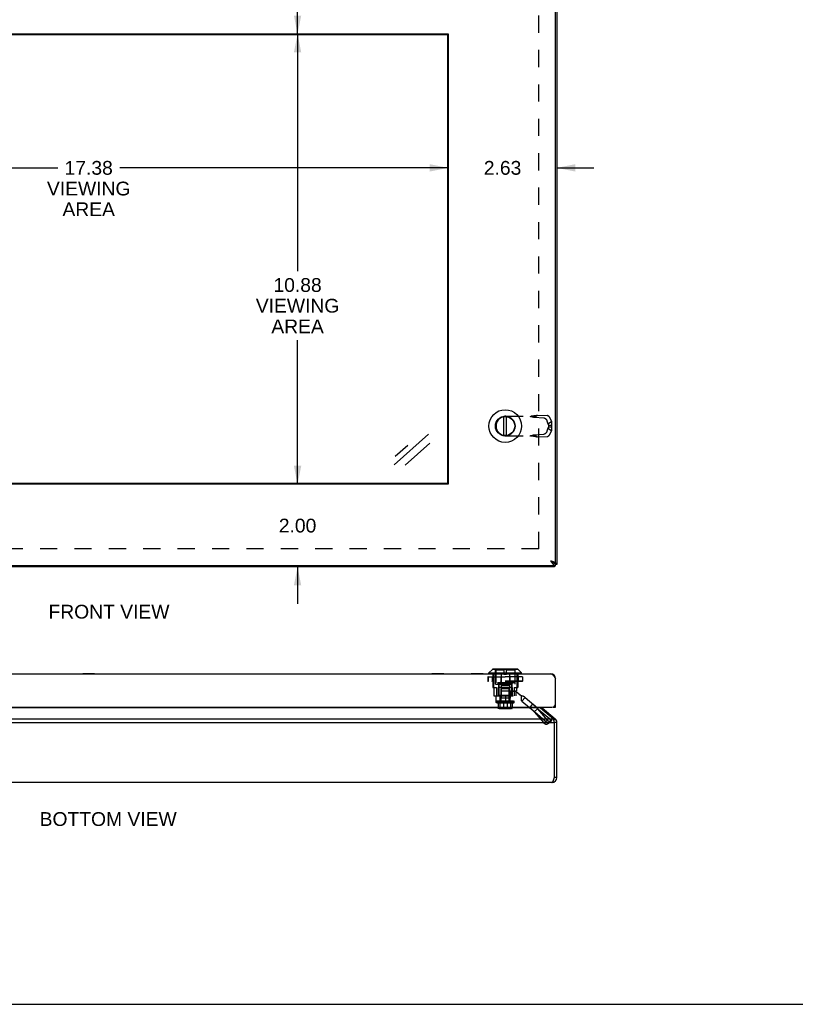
# Model space of a CAD drawing. Header units: inches. Extents: x 0 to 75.6, y 0 to 48.9.
# Tile 4 of 15: x 19 to 37.8, y 0 to 23.8. Entities that reach past the tile are written whole.
import ezdxf

# ---------------------------------------------------------------- set-up
doc = ezdxf.new("R2010")
doc.units = ezdxf.units.IN
doc.header["$LTSCALE"] = 4.155556
doc.header["$MEASUREMENT"] = 0
doc.linetypes.add('HIDDEN', pattern=[0.2, 0.1, -0.1])
doc.layers.get('0').update_dxf_attribs({"linetype": 'CONTINUOUS'})
for name, color, linetype in [('06___PRT_ALL_SURFS', 7, 'CONTINUOUS'), ('DEFAULT_2', 8, 'HIDDEN'), ('DIMENSIONS', 7, 'CONTINUOUS')]:
    doc.layers.add(name, color=color, linetype=linetype)
doc.styles.get("Standard").update_dxf_attribs({"font": 'arial.ttf'})
doc.dimstyles.new('DIMSTYLE_1', dxfattribs={"dimtxt": 0.333333, "dimasz": 0.444444, "dimexe": 0.09, "dimexo": 0.07, "dimgap": 0.0375, "dimtad": 0, "dimtih": 1, "dimtoh": 1, "dimzin": 4, "dimdsep": 46, "dimtxsty": 'Standard', "dimblk": '_FILLED', "dimblk1": '_FILLED', "dimblk2": '_FILLED', "dimcen": 0.09, "dimazin": 1, "dimtfac": 1, "dimtofl": 0, "dimtmove": 0, "dimatfit": 3, "dimldrblk": '_FILLED', "dimfxl": 1, "dimtolj": 1, "dimtzin": 4, "dimarcsym": 0})

# ---------------------------------------------------------------- blocks, each defined once
blk = doc.blocks.new('_FILLED')
at = {"color": 0, "linetype": 'ByBlock'}
blk.add_solid([(0, 0), (-1, 0.2), (-1, -0.2)], dxfattribs=at)
blk = doc.blocks.new('*D18')
at = {"layer": 'DIMENSIONS', "color": 2, "linetype": 'Continuous'}
for p, q in [((25.751, 25.688), (25.751, 24.896)), ((25.751, 23.438), (25.751, 24.23))]:
    blk.add_line(p, q, dxfattribs=at)
at = {"layer": 'DIMENSIONS', "color": 2, "linetype": 'Continuous', "xscale": 0.4444444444, "yscale": 0.4444444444, "zscale": 0.4444444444}
for p, rotation in [((25.751, 25.688), 90), ((25.751, 23.438), 270)]:
    blk.add_blockref('_FILLED', p, dxfattribs=dict(at, rotation=rotation))
at = {"layer": 'DIMENSIONS', "color": 2, "linetype": 'Continuous', "insert": (25.751, 24.73), "char_height": 0.3333, "width": 0.90582, "attachment_point": 2, "line_spacing_factor": 0.9}
blk.add_mtext('2.25', dxfattribs=at)
blk = doc.blocks.new('*D19')
at = {"layer": 'DIMENSIONS', "color": 2, "linetype": 'Continuous'}
for p, q in [((25.751, 23.438), (25.751, 17.708)), ((25.751, 12.563), (25.751, 16.041))]:
    blk.add_line(p, q, dxfattribs=at)
at = {"layer": 'DIMENSIONS', "color": 2, "linetype": 'Continuous', "xscale": 0.4444444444, "yscale": 0.4444444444, "zscale": 0.4444444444}
for p, rotation in [((25.751, 23.438), 90), ((25.751, 12.563), 270)]:
    blk.add_blockref('_FILLED', p, dxfattribs=dict(at, rotation=rotation))
at = {"layer": 'DIMENSIONS', "color": 2, "linetype": 'Continuous', "insert": (25.751, 17.541), "char_height": 0.3333, "width": 2.01363, "attachment_point": 2, "line_spacing_factor": 0.9}
blk.add_mtext('10.88\\PVIEWING\\PAREA', dxfattribs=at)
blk = doc.blocks.new('*D20')
at = {"layer": 'DIMENSIONS', "color": 2, "linetype": 'Continuous'}
for p, q in [((12.016, 20.204), (19.955, 20.204)), ((29.391, 20.204), (21.453, 20.204))]:
    blk.add_line(p, q, dxfattribs=at)
at = {"layer": 'DIMENSIONS', "color": 2, "linetype": 'Continuous', "xscale": 0.4444444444, "yscale": 0.4444444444, "zscale": 0.4444444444, "rotation": 180}
blk.add_blockref('_FILLED', (12.016, 20.204), dxfattribs=at)
at = {"layer": 'DIMENSIONS', "color": 2, "linetype": 'Continuous', "xscale": 0.4444444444, "yscale": 0.4444444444, "zscale": 0.4444444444}
blk.add_blockref('_FILLED', (29.391, 20.204), dxfattribs=at)
at = {"layer": 'DIMENSIONS', "color": 2, "linetype": 'Continuous', "insert": (20.704, 20.371), "char_height": 0.3333, "width": 2.01363, "attachment_point": 2, "line_spacing_factor": 0.9}
blk.add_mtext('17.38\\PVIEWING\\PAREA', dxfattribs=at)
blk = doc.blocks.new('*D23')
at = {"layer": 'DIMENSIONS', "color": 2, "linetype": 'Continuous'}
for p, q in [((25.751, 12.563), (25.751, 13.452)), ((25.751, 10.563), (25.751, 9.674))]:
    blk.add_line(p, q, dxfattribs=at)
at = {"layer": 'DIMENSIONS', "color": 2, "linetype": 'Continuous', "xscale": 0.4444444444, "yscale": 0.4444444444, "zscale": 0.4444444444}
for p, rotation in [((25.751, 12.563), 270), ((25.751, 10.563), 90)]:
    blk.add_blockref('_FILLED', p, dxfattribs=dict(at, rotation=rotation))
at = {"layer": 'DIMENSIONS', "color": 2, "linetype": 'Continuous', "insert": (25.751, 11.73), "char_height": 0.3333, "width": 0.90582, "attachment_point": 2, "line_spacing_factor": 0.9}
blk.add_mtext('2.00', dxfattribs=at)
blk = doc.blocks.new('*D24')
at = {"layer": 'DIMENSIONS', "color": 2, "linetype": 'Continuous'}
for p, q in [((29.391, 20.204), (28.502, 20.204)), ((32.017, 20.204), (32.906, 20.204))]:
    blk.add_line(p, q, dxfattribs=at)
at = {"layer": 'DIMENSIONS', "color": 2, "linetype": 'Continuous', "xscale": 0.4444444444, "yscale": 0.4444444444, "zscale": 0.4444444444}
blk.add_blockref('_FILLED', (29.391, 20.204), dxfattribs=at)
at = {"layer": 'DIMENSIONS', "color": 2, "linetype": 'Continuous', "xscale": 0.4444444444, "yscale": 0.4444444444, "zscale": 0.4444444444, "rotation": 180}
blk.add_blockref('_FILLED', (32.017, 20.204), dxfattribs=at)
at = {"layer": 'DIMENSIONS', "color": 2, "linetype": 'Continuous', "insert": (30.704, 20.371), "char_height": 0.3333, "width": 0.90582, "attachment_point": 2, "line_spacing_factor": 0.9}
blk.add_mtext('2.63', dxfattribs=at)

msp = doc.modelspace()

# ---------------------------------------------------------------- linework, layer by layer
at = {"color": 3, "linetype": 'Continuous'}
for p, q in [((31.9863, 10.6581), (31.9863, 38.4681)), ((32.0169, 38.5031), (32.0169, 10.6231)), ((12.0163, 23.4381), (29.3913, 23.4381)), ((29.3913, 23.4381), (29.3913, 12.5631)), ((29.3913, 12.5631), (12.0163, 12.5631)), ((31.9863, 10.5931), (10.0463, 10.5931)), ((31.9569, 10.5631), (10.0769, 10.5631)), ((31.9604, 10.6581), (31.9625, 10.656)), ((31.9853, 10.6581), (31.9863, 10.6581)), ((10.1663, 7.9849), (31.8663, 7.9849)), ((31.9763, 7.8806), (31.9863, 7.8649)), ((31.9863, 7.1749), (31.9863, 7.8649)), ((10.1363, 7.1749), (31.8963, 7.1749)), ((31.6221, 7.1583), (10.4117, 7.1583)), ((31.6221, 7.1583), (31.9354, 6.8953)), ((31.6606, 7.1583), (31.974, 6.8953)), ((10.0769, 6.8034), (31.9569, 6.8034)), ((10.0983, 6.8953), (31.9354, 6.8953)), ((31.9538, 6.8183), (31.9523, 6.8257)), ((31.9569, 6.8034), (31.9538, 6.8183)), ((31.9569, 5.4794), (31.9569, 6.8034)), ((32.0169, 5.4794), (32.0169, 6.8034)), ((31.8969, 5.3594), (10.1369, 5.3594))]:
    msp.add_line(p, q, dxfattribs=at)
at = {"color": 7, "linetype": 'Continuous'}
for p, q in [((12.032, 23.4225), (29.3757, 23.4225)), ((29.3757, 23.4225), (29.3757, 12.5787)), ((30.7386, 13.7401), (30.7386, 14.1962)), ((30.7981, 13.7401), (30.7981, 14.1962)), ((29.3757, 12.5787), (12.032, 12.5787)), ((31.9853, 10.6581), (31.955, 10.6581)), ((31.9569, 10.5631), (31.9569, 10.5931)), ((31.9863, 10.5931), (31.9863, 10.6531)), ((32.0169, 10.6231), (31.9863, 10.6231)), ((30.3743, 8.0067), (30.4574, 8.0898)), ((31.0793, 8.0898), (30.4574, 8.0898)), ((31.0742, 8.0919), (30.4624, 8.0919)), ((31.1624, 8.0067), (31.0793, 8.0898)), ((30.3743, 8.0067), (31.1624, 8.0067)), ((30.3743, 7.988), (30.3743, 8.0067)), ((31.1624, 7.988), (30.3743, 7.988)), ((31.1624, 7.988), (31.1624, 8.0067)), ((31.9853, 7.8806), (31.977, 7.8795)), ((31.6606, 7.1583), (31.6447, 7.1393)), ((31.9263, 7.1749), (31.9263, 7.1801)), ((31.9263, 7.1749), (31.9863, 7.1749)), ((31.9863, 7.2353), (31.9813, 7.2353)), ((31.974, 6.8953), (31.9447, 6.8604)), ((32.0169, 6.8034), (31.9569, 6.8034)), ((32.0169, 5.4794), (31.9569, 5.4794)), ((0, 0), (75.5556, 0))]:
    msp.add_line(p, q, dxfattribs=at)
at = {"color": 3, "linetype": 'Continuous'}
for points in [[(31.8663, 10.7131), (31.8735, 10.7108), (31.8807, 10.7085), (31.8878, 10.7062), (31.8949, 10.704), (31.9018, 10.7017), (31.9086, 10.6994), (31.9153, 10.6971), (31.9217, 10.6948), (31.928, 10.6925), (31.9341, 10.6902), (31.9399, 10.6879), (31.9455, 10.6856), (31.9507, 10.6833), (31.9557, 10.681), (31.9603, 10.6787), (31.9646, 10.6765), (31.9686, 10.6742), (31.9722, 10.6719), (31.9754, 10.6696), (31.9782, 10.6673), (31.9806, 10.665), (31.9826, 10.6627), (31.9841, 10.6604), (31.9853, 10.6581)], [(31.8663, 10.7131), (31.8713, 10.7053), (31.8763, 10.6975), (31.8813, 10.6897), (31.8863, 10.6821), (31.8913, 10.6745), (31.8963, 10.6672), (31.9013, 10.66), (31.9063, 10.6531), (31.9113, 10.6465), (31.9163, 10.6401), (31.9213, 10.634), (31.9263, 10.6283), (31.9313, 10.6229), (31.9363, 10.6179), (31.9413, 10.6133), (31.9463, 10.6092), (31.9513, 10.6055), (31.9563, 10.6023), (31.9613, 10.5995), (31.9663, 10.5972), (31.9713, 10.5954), (31.9763, 10.5941), (31.9813, 10.5934), (31.9863, 10.5931)], [(31.9569, 10.5631), (31.9553, 10.5634), (31.9538, 10.5641), (31.9523, 10.5652), (31.9507, 10.5668), (31.9492, 10.5689), (31.9477, 10.5714), (31.9462, 10.5744), (31.9446, 10.5777), (31.9431, 10.5815), (31.9416, 10.5857), (31.94, 10.5902), (31.9391, 10.5931)], [(32.0169, 10.6231), (32.0166, 10.6247), (32.0159, 10.6262), (32.0148, 10.6277), (32.0132, 10.6292), (32.0111, 10.6308), (32.0086, 10.6323), (32.0056, 10.6338), (32.0023, 10.6354), (31.9985, 10.6369), (31.9943, 10.6384), (31.9898, 10.64), (31.9863, 10.641)], [(31.8663, 7.9849), (31.8713, 7.9846), (31.8763, 7.9839), (31.8813, 7.9826), (31.8863, 7.9808), (31.8913, 7.9785), (31.8963, 7.9758), (31.9013, 7.9725), (31.9063, 7.9688), (31.9113, 7.9647), (31.9163, 7.9601), (31.9213, 7.9551), (31.9263, 7.9498), (31.9313, 7.944), (31.9363, 7.938), (31.9413, 7.9316), (31.9463, 7.9249), (31.9513, 7.918), (31.9563, 7.9108), (31.9613, 7.9035), (31.9663, 7.896), (31.9713, 7.8883), (31.9763, 7.8806)], [(31.6043, 7.1749), (31.6049, 7.1742), (31.6092, 7.1698), (31.6135, 7.1657), (31.6178, 7.1618), (31.6221, 7.1583)], [(31.9523, 6.8257), (31.9507, 6.833), (31.9492, 6.8402), (31.9477, 6.8473), (31.9462, 6.8541), (31.9446, 6.8608), (31.9431, 6.8673), (31.9416, 6.8735), (31.94, 6.8794), (31.9385, 6.885), (31.937, 6.8904), (31.9354, 6.8953)], [(31.8969, 5.3594), (31.8994, 5.3596), (31.9019, 5.3604), (31.9044, 5.3617), (31.9069, 5.3635), (31.9094, 5.3658), (31.9119, 5.3685), (31.9144, 5.3718), (31.9169, 5.3755), (31.9194, 5.3796), (31.9218, 5.3841), (31.9244, 5.3891), (31.9269, 5.3945), (31.9294, 5.4003), (31.9319, 5.4064), (31.9344, 5.4127), (31.9369, 5.4194), (31.9394, 5.4263), (31.9419, 5.4334), (31.9444, 5.4408), (31.9469, 5.4483), (31.9494, 5.456), (31.9519, 5.4638), (31.9544, 5.4716), (31.9569, 5.4794)]]:
    msp.add_lwpolyline(points, dxfattribs=at)
at = {"color": 7, "linetype": 'Continuous'}
for points in [[(31.8663, 10.7131), (31.8706, 10.7104), (31.8749, 10.7076), (31.8792, 10.7049), (31.8834, 10.7021), (31.8875, 10.6994), (31.8914, 10.6966), (31.8953, 10.6939), (31.899, 10.6911), (31.9025, 10.6884), (31.9059, 10.6856), (31.909, 10.6829), (31.912, 10.6801), (31.9138, 10.6782)], [(31.8663, 10.7131), (31.8713, 10.7092), (31.8763, 10.7053), (31.8813, 10.7014), (31.8863, 10.6976), (31.8913, 10.6938), (31.8963, 10.6902), (31.9013, 10.6866), (31.9063, 10.6831), (31.9113, 10.6798)], [(31.9113, 10.6798), (31.9163, 10.6766), (31.9213, 10.6736), (31.9263, 10.6707)], [(31.9263, 10.6707), (31.9313, 10.668), (31.9363, 10.6655), (31.9413, 10.6632), (31.9463, 10.6612), (31.9513, 10.6593)], [(31.9513, 10.6593), (31.9563, 10.6577), (31.9613, 10.6563), (31.9663, 10.6552), (31.9713, 10.6543), (31.9763, 10.6536), (31.9813, 10.6533), (31.9863, 10.6531)]]:
    msp.add_lwpolyline(points, dxfattribs=at)
for radius in [0.3941, 0.2375, 0.23]:
    msp.add_circle((30.7683, 13.9681), radius, dxfattribs=at)
for centre, radius, start, end in [((30.4624, 8.0848), 0.0071, 89.99999, 134.99999), ((31.0742, 8.0848), 0.0071, 45.00001, 90.00001), ((30.3773, 7.988), 0.00305, 180, 270.00009), ((31.1593, 7.988), 0.00305, 269.99991, 360), ((31.8969, 6.8034), 0.06, 0, 23.1031), ((31.8969, 5.4794), 0.06, 324.19857, 360)]:
    msp.add_arc(centre, radius, start, end, dxfattribs=at)
at = {"color": 3, "linetype": 'Continuous'}
for centre, radius, start, end in [((31.8663, 7.8649), 0.12, 0, 90), ((31.6992, 7.2042), 0.06, 209.29354, 230), ((31.8963, 7.2649), 0.09, 270, 360), ((31.8969, 6.8034), 0.12, 0, 50), ((31.8969, 5.4794), 0.12, 270, 360)]:
    msp.add_arc(centre, radius, start, end, dxfattribs=at)
at = {"layer": '06___PRT_ALL_SURFS', "color": 7, "linetype": 'Continuous'}
for p, q in [((20.5595, 7.9899), (20.5595, 7.9849)), ((20.5595, 7.9899), (20.8482, 7.9899)), ((20.6317, 7.9899), (20.6317, 7.9849)), ((20.776, 7.9899), (20.776, 7.9849)), ((20.8482, 7.9899), (20.8482, 7.9849)), ((28.997, 7.9899), (29.2857, 7.9899)), ((28.997, 7.9899), (28.997, 7.9849)), ((29.0692, 7.9899), (29.0692, 7.9849)), ((29.2135, 7.9899), (29.2135, 7.9849)), ((29.2857, 7.9899), (29.2857, 7.9849)), ((29.9445, 7.9899), (30.2332, 7.9899)), ((29.9445, 7.9899), (29.9445, 7.9849)), ((30.0167, 7.9899), (30.0167, 7.9849)), ((30.161, 7.9899), (30.161, 7.9849)), ((30.2332, 7.9899), (30.2332, 7.9849))]:
    msp.add_line(p, q, dxfattribs=at)
at = {"layer": 'DEFAULT_2', "color": 8, "linetype": 'HIDDEN'}
for p, q in [((31.5792, 11.0008), (31.5792, 38.1255)), ((30.7843, 14.2043), (31.4373, 14.2043)), ((31.468, 14.1814), (31.5495, 14.2331)), ((31.468, 14.1814), (31.7006, 14.1682)), ((31.5495, 14.2331), (31.7822, 14.2199)), ((31.7765, 14.0946), (31.8011, 14.0231)), ((31.8011, 14.0231), (31.8827, 14.0748)), ((31.858, 14.1463), (31.8827, 14.0748)), ((30.5483, 13.9683), (30.5483, 13.9679)), ((31.8011, 13.9132), (31.7765, 13.8417)), ((31.8011, 13.9132), (31.8827, 13.8615)), ((31.812, 13.9902), (31.8879, 13.9902)), ((31.812, 13.9902), (31.812, 13.946)), ((31.812, 13.946), (31.8879, 13.946)), ((31.8827, 13.8615), (31.858, 13.79)), ((31.8879, 13.9902), (31.8879, 13.946)), ((30.7843, 13.7319), (31.4373, 13.7319)), ((31.468, 13.7549), (31.7006, 13.7681)), ((31.468, 13.7549), (31.5495, 13.7032)), ((31.4722, 13.7229), (31.4852, 13.7195)), ((31.4852, 13.7195), (31.4969, 13.7164)), ((31.5495, 13.7032), (31.7822, 13.7164)), ((31.5792, 11.0008), (10.4545, 11.0008)), ((30.5308, 7.7369), (30.5308, 8.0919)), ((30.7386, 8.0919), (30.7386, 7.9749)), ((30.7981, 7.9749), (30.7981, 8.0919)), ((31.0058, 7.7369), (31.0058, 8.0919)), ((30.3516, 7.9072), (31.185, 7.9072)), ((30.3516, 7.9072), (30.3516, 7.8034)), ((30.3518, 7.9072), (30.3518, 7.8034)), ((30.3524, 7.9072), (30.3524, 7.8034)), ((31.1823, 7.9099), (30.3544, 7.9099)), ((30.4533, 7.9072), (30.4533, 7.8034)), ((30.4666, 7.9849), (30.4666, 7.6489)), ((30.4681, 7.9072), (30.4681, 7.8034)), ((30.47, 7.9072), (30.47, 7.8034)), ((30.4838, 7.9849), (30.4838, 7.6489)), ((30.7386, 8.0701), (30.5383, 8.0701)), ((30.5383, 8.0701), (30.5383, 7.7629)), ((30.6595, 7.9072), (30.6595, 7.8034)), ((30.6622, 7.9072), (30.6622, 7.8034)), ((30.6678, 7.9849), (30.6678, 7.6489)), ((30.7386, 7.9749), (30.7981, 7.9749)), ((30.9983, 8.0701), (30.7981, 8.0701)), ((30.8689, 7.9849), (30.8689, 7.6489)), ((30.8744, 7.9072), (30.8744, 7.8034)), ((30.8771, 7.9072), (30.8771, 7.8034)), ((30.9983, 8.0701), (30.9983, 7.7629)), ((31.0528, 7.9849), (31.0528, 7.6489)), ((31.0667, 7.9072), (31.0667, 7.8034)), ((31.0685, 7.9072), (31.0685, 7.8034)), ((31.0701, 7.9849), (31.0701, 7.6489)), ((31.0833, 7.9072), (31.0833, 7.8034)), ((31.1842, 7.9072), (31.1842, 7.8034)), ((31.1849, 7.9072), (31.1849, 7.8034)), ((31.185, 7.9072), (31.185, 7.8034)), ((31.185, 7.8034), (30.3516, 7.8034)), ((31.1823, 7.8007), (30.3544, 7.8007)), ((30.4666, 7.6489), (30.5538, 7.6489)), ((30.4943, 7.6489), (30.4943, 7.4489)), ((30.5308, 7.7369), (31.0058, 7.7369)), ((30.9983, 7.7629), (30.5383, 7.7629)), ((30.5538, 7.6489), (30.5538, 7.4489)), ((30.5933, 7.7629), (30.5933, 7.7469)), ((30.9433, 7.7469), (30.5933, 7.7469)), ((30.9388, 7.6489), (30.5978, 7.6489)), ((30.5978, 7.6489), (30.5978, 7.4489)), ((30.6053, 7.7369), (30.6053, 7.4489)), ((30.6133, 7.7469), (30.6133, 7.4569)), ((30.8683, 7.6999), (30.6683, 7.6999)), ((30.6683, 7.6999), (30.6683, 7.3919)), ((30.6733, 7.6289), (30.8633, 7.6289)), ((30.6733, 7.3289), (30.6733, 7.6289)), ((30.8633, 7.3289), (30.8633, 7.6289)), ((30.8683, 7.6999), (30.8683, 7.3919)), ((30.9233, 7.7469), (30.9233, 7.4569)), ((30.9313, 7.7369), (30.9313, 7.5679)), ((30.9388, 7.6489), (30.9388, 7.4489)), ((30.9433, 7.7629), (30.9433, 7.7469)), ((30.9829, 7.6489), (31.0701, 7.6489)), ((30.9829, 7.6489), (30.9829, 7.4489)), ((31.0424, 7.6489), (31.0424, 7.5679)), ((30.4943, 7.4489), (30.5483, 7.4489)), ((30.5483, 7.4489), (31.1513, 7.4489)), ((30.5483, 7.3309), (30.5483, 7.4489)), ((30.6513, 7.4569), (30.6133, 7.4569)), ((30.6483, 7.3309), (30.6483, 7.4489)), ((30.6513, 7.4569), (30.6513, 7.3919)), ((30.8853, 7.3919), (30.6513, 7.3919)), ((30.87, 7.4569), (30.6667, 7.4569)), ((30.6667, 7.4569), (30.6667, 7.3919)), ((30.6678, 7.5679), (31.0424, 7.5679)), ((30.6678, 7.5679), (30.6678, 7.4489)), ((30.7843, 7.3309), (30.7843, 7.4489)), ((30.87, 7.4569), (30.87, 7.3919)), ((30.9233, 7.4569), (30.8853, 7.4569)), ((30.8853, 7.4569), (30.8853, 7.3919)), ((30.8883, 7.3309), (30.8883, 7.4489)), ((30.8966, 7.5679), (30.8966, 7.4489)), ((30.9419, 7.5669), (31.0206, 7.5669)), ((30.9419, 7.4489), (30.9419, 7.5669)), ((31.1389, 7.4569), (31.0206, 7.5669)), ((31.0233, 7.5679), (31.0233, 7.4489)), ((31.1389, 7.4489), (31.1389, 7.4569)), ((31.1513, 7.4489), (31.1513, 7.3309)), ((31.2477, 7.4138), (31.1719, 7.3234)), ((31.2477, 7.4138), (31.8879, 6.8767)), ((30.5483, 7.3309), (31.1513, 7.3309)), ((30.5533, 7.3289), (30.9833, 7.3289)), ((30.5533, 7.2918), (30.5533, 7.3289)), ((30.9833, 7.2918), (30.5533, 7.2918)), ((30.5633, 7.2828), (30.5533, 7.2918)), ((30.5633, 7.2828), (30.9733, 7.2828)), ((30.5969, 7.2828), (30.5969, 7.1528)), ((30.9398, 7.1528), (30.5969, 7.1528)), ((30.9288, 7.1428), (30.6078, 7.1428)), ((30.6272, 7.1528), (30.6272, 7.1468)), ((30.6272, 7.1468), (30.9094, 7.1468)), ((30.9026, 7.1538), (30.634, 7.1538)), ((30.634, 7.1538), (30.634, 7.1528)), ((30.6371, 7.2828), (30.6371, 7.1528)), ((30.8956, 7.1548), (30.6411, 7.1548)), ((30.6411, 7.1548), (30.6411, 7.1538)), ((30.8876, 7.1558), (30.6491, 7.1558)), ((30.6491, 7.1558), (30.6491, 7.1548)), ((30.7241, 7.2828), (30.7241, 7.1528)), ((30.8125, 7.2828), (30.8125, 7.1528)), ((30.8812, 7.1469), (30.8764, 7.1471)), ((30.8876, 7.1558), (30.8876, 7.1548)), ((30.8883, 7.1428), (30.8882, 7.1428)), ((30.8956, 7.1548), (30.8956, 7.1538)), ((30.8996, 7.2828), (30.8996, 7.1528)), ((30.9027, 7.1538), (30.9027, 7.1528)), ((30.9094, 7.1528), (30.9094, 7.1468)), ((30.9398, 7.2828), (30.9398, 7.1528)), ((30.9733, 7.2828), (30.9833, 7.2918)), ((30.9833, 7.2918), (30.9833, 7.3289)), ((31.1719, 7.3234), (31.812, 6.7863)), ((31.3614, 7.1644), (31.4373, 7.2548)), ((31.468, 7.066), (31.5495, 7.1338)), ((31.8011, 6.7864), (31.468, 7.066)), ((31.468, 7.066), (31.7006, 6.7965)), ((31.8827, 6.8542), (31.5495, 7.1338)), ((31.5495, 7.1338), (31.7822, 6.8644)), ((31.7006, 6.7965), (31.7822, 6.8644)), ((31.7754, 6.7606), (31.8569, 6.8284)), ((31.7765, 6.7615), (31.858, 6.8294)), ((31.8011, 6.7864), (31.7765, 6.7615)), ((31.8011, 6.7864), (31.8827, 6.8542)), ((31.812, 6.7863), (31.8879, 6.8767)), ((31.8827, 6.8542), (31.858, 6.8294)), ((31.8837, 6.8562), (31.8827, 6.8542)), ((31.8836, 6.856), (31.8847, 6.8581))]:
    msp.add_line(p, q, dxfattribs=at)
for points in [[(31.3614, 14.2043), (31.3753, 14.2016), (31.3889, 14.1988), (31.4025, 14.1961), (31.4159, 14.1932), (31.4291, 14.1904), (31.4422, 14.1875), (31.4552, 14.1845), (31.468, 14.1814)], [(31.4852, 14.2168), (31.4789, 14.2152), (31.4723, 14.2136), (31.4656, 14.2121), (31.459, 14.2108), (31.4523, 14.2096), (31.4456, 14.2085), (31.4389, 14.2075), (31.4322, 14.2067), (31.4255, 14.206), (31.4188, 14.2054), (31.4121, 14.2049), (31.4053, 14.2046), (31.3986, 14.2044), (31.3923, 14.2043)], [(31.4373, 14.2043), (31.4462, 14.2066), (31.455, 14.2089), (31.4637, 14.2111), (31.4722, 14.2134), (31.4969, 14.2199)], [(31.4969, 14.2199), (31.5049, 14.222), (31.5127, 14.224), (31.5203, 14.226), (31.5278, 14.2279), (31.5352, 14.2297), (31.5424, 14.2314), (31.5495, 14.2331)], [(31.7006, 14.1682), (31.7023, 14.168), (31.7039, 14.1678), (31.7056, 14.1676), (31.7073, 14.1672), (31.709, 14.1668), (31.7107, 14.1664), (31.7125, 14.1658), (31.7142, 14.1652), (31.716, 14.1645), (31.7177, 14.1638), (31.7195, 14.163), (31.7213, 14.1621), (31.7231, 14.1612), (31.7249, 14.1602), (31.7266, 14.1591), (31.7284, 14.158), (31.7302, 14.1568), (31.732, 14.1556), (31.7338, 14.1543), (31.7355, 14.1529), (31.7373, 14.1515), (31.739, 14.1501), (31.7407, 14.1486), (31.7425, 14.147), (31.7441, 14.1454), (31.7458, 14.1437), (31.7475, 14.142), (31.7491, 14.1403), (31.7507, 14.1385), (31.7523, 14.1367), (31.7539, 14.1348), (31.7554, 14.1329), (31.7569, 14.1309), (31.7583, 14.129), (31.7598, 14.127), (31.7612, 14.1249), (31.7625, 14.1229), (31.7639, 14.1208), (31.7652, 14.1187), (31.7664, 14.1165), (31.7676, 14.1144), (31.7688, 14.1122), (31.7699, 14.11), (31.771, 14.1078), (31.772, 14.1056), (31.773, 14.1034), (31.7739, 14.1012), (31.7748, 14.099), (31.7757, 14.0968), (31.7765, 14.0946)], [(31.858, 14.1463), (31.8572, 14.1485), (31.8563, 14.1507), (31.8554, 14.1529), (31.8545, 14.1551), (31.8535, 14.1574), (31.8525, 14.1596), (31.8514, 14.1618), (31.8503, 14.1639), (31.8491, 14.1661), (31.8479, 14.1683), (31.8467, 14.1704), (31.8454, 14.1725), (31.8441, 14.1746), (31.8427, 14.1766), (31.8413, 14.1787), (31.8399, 14.1807), (31.8384, 14.1827), (31.8369, 14.1846), (31.8354, 14.1865), (31.8338, 14.1884), (31.8322, 14.1902), (31.8306, 14.192), (31.829, 14.1937), (31.8273, 14.1954), (31.8257, 14.1971), (31.824, 14.1987), (31.8223, 14.2003), (31.8205, 14.2018), (31.8188, 14.2032), (31.817, 14.2047), (31.8153, 14.206), (31.8135, 14.2073), (31.8117, 14.2085), (31.8099, 14.2097), (31.8082, 14.2108), (31.8064, 14.2119), (31.8046, 14.2129), (31.8028, 14.2138), (31.801, 14.2147), (31.7992, 14.2155), (31.7975, 14.2162), (31.7957, 14.2169), (31.794, 14.2175), (31.7922, 14.2181), (31.7905, 14.2185), (31.7888, 14.2189), (31.7871, 14.2193), (31.7854, 14.2195), (31.7838, 14.2197), (31.7822, 14.2199)], [(31.8827, 14.0748), (31.8836, 14.0708), (31.8845, 14.0669), (31.8853, 14.0628), (31.886, 14.0588), (31.8867, 14.0547), (31.8872, 14.0505), (31.8877, 14.0464), (31.8882, 14.0422), (31.8885, 14.0379), (31.8888, 14.0337), (31.8891, 14.0294), (31.8892, 14.0251), (31.8893, 14.0208), (31.8893, 14.0165), (31.8892, 14.0121), (31.8891, 14.0077), (31.8889, 14.0034), (31.8886, 13.999), (31.8883, 13.9946), (31.8879, 13.9902)], [(31.7765, 13.8417), (31.7757, 13.8395), (31.7748, 13.8372), (31.7739, 13.835), (31.773, 13.8328), (31.772, 13.8306), (31.771, 13.8284), (31.7699, 13.8262), (31.7688, 13.824), (31.7676, 13.8219), (31.7664, 13.8197), (31.7652, 13.8176), (31.7639, 13.8155), (31.7625, 13.8134), (31.7612, 13.8113), (31.7598, 13.8093), (31.7583, 13.8073), (31.7569, 13.8053), (31.7554, 13.8034), (31.7539, 13.8015), (31.7523, 13.7996), (31.7507, 13.7978), (31.7491, 13.796), (31.7475, 13.7942), (31.7458, 13.7925), (31.7441, 13.7909), (31.7425, 13.7892), (31.7407, 13.7877), (31.739, 13.7862), (31.7373, 13.7847), (31.7355, 13.7833), (31.7338, 13.782), (31.732, 13.7807), (31.7302, 13.7794), (31.7284, 13.7782), (31.7266, 13.7771), (31.7249, 13.7761), (31.7231, 13.7751), (31.7213, 13.7741), (31.7195, 13.7733), (31.7177, 13.7725), (31.716, 13.7717), (31.7142, 13.771), (31.7125, 13.7704), (31.7107, 13.7699), (31.709, 13.7694), (31.7073, 13.769), (31.7056, 13.7687), (31.7039, 13.7684), (31.7023, 13.7682), (31.7006, 13.7681)], [(31.8011, 14.0231), (31.8022, 14.0208), (31.8033, 14.0186), (31.8043, 14.0163), (31.8052, 14.014), (31.8061, 14.0117), (31.807, 14.0094), (31.8078, 14.007), (31.8085, 14.0047), (31.8092, 14.0023), (31.8099, 13.9999), (31.8105, 13.9975), (31.811, 13.9951), (31.8115, 13.9927), (31.812, 13.9902)], [(31.812, 13.946), (31.8115, 13.9436), (31.811, 13.9412), (31.8105, 13.9388), (31.8099, 13.9364), (31.8092, 13.934), (31.8085, 13.9316), (31.8078, 13.9292), (31.807, 13.9268), (31.8061, 13.9245), (31.8052, 13.9222), (31.8043, 13.9199), (31.8033, 13.9176), (31.8022, 13.9154), (31.8011, 13.9132)], [(31.8879, 13.946), (31.8883, 13.9411), (31.8887, 13.9363), (31.889, 13.9314), (31.8892, 13.9266), (31.8893, 13.9217), (31.8893, 13.9169), (31.8892, 13.9121), (31.8891, 13.9073), (31.8888, 13.9026), (31.8885, 13.8978), (31.8881, 13.8931), (31.8876, 13.8885), (31.887, 13.8839), (31.8863, 13.8793), (31.8855, 13.8748), (31.8847, 13.8703), (31.8837, 13.8659), (31.8827, 13.8615)], [(31.3614, 13.7319), (31.3753, 13.7347), (31.3889, 13.7374), (31.4025, 13.7402), (31.4159, 13.743), (31.4291, 13.7459), (31.4422, 13.7488), (31.4552, 13.7518), (31.468, 13.7549)], [(31.3923, 13.7319), (31.3986, 13.7319), (31.4053, 13.7317), (31.4121, 13.7313), (31.4188, 13.7309), (31.4255, 13.7303), (31.4322, 13.7296), (31.4389, 13.7287), (31.4456, 13.7278), (31.4523, 13.7267), (31.459, 13.7254), (31.4656, 13.7241), (31.4723, 13.7226), (31.4789, 13.7211), (31.4852, 13.7195)], [(31.4373, 13.7319), (31.4462, 13.7296), (31.455, 13.7274), (31.4637, 13.7251), (31.4722, 13.7229)], [(31.4969, 13.7164), (31.5049, 13.7143), (31.5127, 13.7123), (31.5203, 13.7103), (31.5278, 13.7084), (31.5352, 13.7066), (31.5424, 13.7048), (31.5495, 13.7032)], [(31.7822, 13.7164), (31.7838, 13.7165), (31.7854, 13.7167), (31.7871, 13.717), (31.7888, 13.7173), (31.7905, 13.7177), (31.7922, 13.7182), (31.794, 13.7187), (31.7957, 13.7193), (31.7975, 13.72), (31.7992, 13.7207), (31.801, 13.7215), (31.8028, 13.7224), (31.8046, 13.7234), (31.8064, 13.7243), (31.8082, 13.7254), (31.8099, 13.7265), (31.8117, 13.7277), (31.8135, 13.7289), (31.8153, 13.7302), (31.817, 13.7316), (31.8188, 13.733), (31.8205, 13.7345), (31.8223, 13.736), (31.824, 13.7375), (31.8257, 13.7391), (31.8273, 13.7408), (31.829, 13.7425), (31.8306, 13.7443), (31.8322, 13.746), (31.8338, 13.7479), (31.8354, 13.7497), (31.8369, 13.7517), (31.8384, 13.7536), (31.8399, 13.7556), (31.8413, 13.7576), (31.8427, 13.7596), (31.8441, 13.7617), (31.8454, 13.7638), (31.8467, 13.7659), (31.8479, 13.768), (31.8491, 13.7701), (31.8503, 13.7723), (31.8514, 13.7745), (31.8525, 13.7767), (31.8535, 13.7789), (31.8545, 13.7811), (31.8554, 13.7833), (31.8563, 13.7855), (31.8572, 13.7878), (31.858, 13.79)], [(30.3516, 7.9072), (30.3517, 7.9077), (30.3519, 7.9082), (30.3521, 7.9087), (30.3524, 7.9091), (30.3529, 7.9094), (30.3533, 7.9097), (30.3538, 7.9099), (30.3544, 7.9099)], [(30.3539, 7.9099), (30.3534, 7.9097), (30.3529, 7.9094), (30.3525, 7.9091), (30.3522, 7.9087), (30.352, 7.9082), (30.3518, 7.9077), (30.3518, 7.9072)], [(30.3544, 7.9099), (30.354, 7.9099), (30.3536, 7.9097), (30.3533, 7.9094), (30.353, 7.9091), (30.3528, 7.9087), (30.3526, 7.9082), (30.3525, 7.9077), (30.3524, 7.9072)], [(30.4707, 7.9099), (30.4702, 7.9099), (30.4697, 7.9097), (30.4693, 7.9094), (30.4689, 7.9091), (30.4686, 7.9087), (30.4683, 7.9082), (30.4682, 7.9077), (30.4681, 7.9072)], [(30.4707, 7.9099), (30.4706, 7.9099), (30.4704, 7.9097), (30.4703, 7.9094), (30.4702, 7.9091), (30.4701, 7.9087), (30.47, 7.9082), (30.47, 7.9077), (30.47, 7.9072)], [(30.6615, 7.9099), (30.6611, 7.9099), (30.6607, 7.9097), (30.6604, 7.9094), (30.6601, 7.9091), (30.6599, 7.9087), (30.6597, 7.9082), (30.6596, 7.9077), (30.6595, 7.9072)], [(30.6615, 7.9099), (30.6616, 7.9099), (30.6618, 7.9097), (30.6619, 7.9094), (30.662, 7.9091), (30.6621, 7.9087), (30.6622, 7.9082), (30.6622, 7.9077), (30.6622, 7.9072)], [(30.8752, 7.9099), (30.875, 7.9099), (30.8749, 7.9097), (30.8748, 7.9094), (30.8747, 7.9091), (30.8746, 7.9087), (30.8745, 7.9082), (30.8744, 7.9077), (30.8744, 7.9072)], [(30.8752, 7.9099), (30.8756, 7.9099), (30.8759, 7.9097), (30.8763, 7.9094), (30.8766, 7.9091), (30.8768, 7.9087), (30.877, 7.9082), (30.8771, 7.9077), (30.8771, 7.9072)], [(31.0659, 7.9099), (31.0664, 7.9099), (31.0669, 7.9097), (31.0674, 7.9094), (31.0678, 7.9091), (31.0681, 7.9087), (31.0683, 7.9082), (31.0685, 7.9077), (31.0685, 7.9072)], [(31.0659, 7.9099), (31.0661, 7.9099), (31.0662, 7.9097), (31.0663, 7.9094), (31.0665, 7.9091), (31.0665, 7.9087), (31.0666, 7.9082), (31.0667, 7.9077), (31.0667, 7.9072)], [(31.1823, 7.9099), (31.1827, 7.9099), (31.183, 7.9097), (31.1833, 7.9094), (31.1836, 7.9091), (31.1839, 7.9087), (31.1841, 7.9082), (31.1842, 7.9077), (31.1842, 7.9072)], [(31.185, 7.9072), (31.185, 7.9077), (31.1848, 7.9082), (31.1845, 7.9087), (31.1842, 7.9091), (31.1838, 7.9094), (31.1833, 7.9097), (31.1828, 7.9099), (31.1823, 7.9099)], [(31.1828, 7.9099), (31.1833, 7.9097), (31.1837, 7.9094), (31.1841, 7.9091), (31.1845, 7.9087), (31.1847, 7.9082), (31.1848, 7.9077), (31.1849, 7.9072)], [(30.3516, 7.8034), (30.3517, 7.8029), (30.3519, 7.8024), (30.3521, 7.8019), (30.3524, 7.8015), (30.3529, 7.8012), (30.3533, 7.8009), (30.3538, 7.8008), (30.3544, 7.8007)], [(30.3539, 7.8008), (30.3534, 7.8009), (30.3529, 7.8012), (30.3525, 7.8015), (30.3522, 7.8019), (30.352, 7.8024), (30.3518, 7.8029), (30.3518, 7.8034)], [(30.3544, 7.8007), (30.354, 7.8008), (30.3536, 7.8009), (30.3533, 7.8012), (30.353, 7.8015), (30.3528, 7.8019), (30.3526, 7.8024), (30.3525, 7.8029), (30.3524, 7.8034)], [(30.4707, 7.8007), (30.4702, 7.8008), (30.4697, 7.8009), (30.4693, 7.8012), (30.4689, 7.8015), (30.4685, 7.8019), (30.4683, 7.8024), (30.4682, 7.8029), (30.4681, 7.8034)], [(30.4707, 7.8007), (30.4706, 7.8008), (30.4704, 7.8009), (30.4703, 7.8012), (30.4702, 7.8015), (30.4701, 7.8019), (30.47, 7.8024), (30.47, 7.8029), (30.47, 7.8034)], [(30.6615, 7.8007), (30.6611, 7.8008), (30.6607, 7.8009), (30.6604, 7.8012), (30.6601, 7.8015), (30.6599, 7.8019), (30.6597, 7.8024), (30.6596, 7.8029), (30.6595, 7.8034)], [(30.6615, 7.8007), (30.6616, 7.8008), (30.6618, 7.8009), (30.6619, 7.8012), (30.662, 7.8015), (30.6621, 7.8019), (30.6622, 7.8024), (30.6622, 7.8029), (30.6622, 7.8034)], [(30.8752, 7.8007), (30.875, 7.8008), (30.8749, 7.8009), (30.8748, 7.8012), (30.8747, 7.8015), (30.8746, 7.8019), (30.8745, 7.8024), (30.8744, 7.8029), (30.8744, 7.8034)], [(30.8752, 7.8007), (30.8756, 7.8008), (30.8759, 7.8009), (30.8763, 7.8012), (30.8766, 7.8015), (30.8768, 7.8019), (30.877, 7.8024), (30.8771, 7.8029), (30.8771, 7.8034)], [(31.0659, 7.8007), (31.0664, 7.8008), (31.0669, 7.8009), (31.0674, 7.8012), (31.0678, 7.8015), (31.0681, 7.8019), (31.0683, 7.8024), (31.0685, 7.8029), (31.0685, 7.8034)], [(31.0659, 7.8007), (31.0661, 7.8008), (31.0662, 7.8009), (31.0663, 7.8012), (31.0665, 7.8015), (31.0665, 7.8019), (31.0666, 7.8024), (31.0667, 7.8029), (31.0667, 7.8034)], [(31.1823, 7.8007), (31.1826, 7.8008), (31.183, 7.8009), (31.1833, 7.8012), (31.1836, 7.8015), (31.1839, 7.8019), (31.1841, 7.8024), (31.1842, 7.8029), (31.1842, 7.8034)], [(31.1823, 7.8007), (31.1828, 7.8008), (31.1833, 7.8009), (31.1838, 7.8012), (31.1842, 7.8015), (31.1846, 7.802), (31.1848, 7.8024), (31.185, 7.803), (31.185, 7.8034)], [(31.1828, 7.8008), (31.1833, 7.8009), (31.1837, 7.8012), (31.1841, 7.8015), (31.1845, 7.8019), (31.1847, 7.8024), (31.1848, 7.8029), (31.1849, 7.8034)], [(30.6078, 7.1428), (30.6065, 7.1428), (30.6052, 7.143), (30.6039, 7.1434), (30.6026, 7.1439), (30.6015, 7.1446), (30.6004, 7.1454), (30.5994, 7.1464), (30.5985, 7.1475), (30.5978, 7.1487), (30.5973, 7.15), (30.597, 7.1513), (30.5969, 7.1528)], [(30.6454, 7.1428), (30.6444, 7.1428), (30.6434, 7.143), (30.6425, 7.1434), (30.6415, 7.1439), (30.6406, 7.1446), (30.6398, 7.1454), (30.639, 7.1463), (30.6384, 7.1474), (30.6378, 7.1486), (30.6374, 7.1499), (30.6372, 7.1513), (30.6371, 7.1528)], [(30.6483, 7.1428), (30.649, 7.1428), (30.6496, 7.1431), (30.6502, 7.1434), (30.6507, 7.1439), (30.6511, 7.1445), (30.6514, 7.1452), (30.6516, 7.146), (30.6516, 7.1468)], [(30.6484, 7.1428), (30.6539, 7.1429), (30.6604, 7.1432), (30.6671, 7.1433), (30.6739, 7.1431), (30.6809, 7.1429), (30.6868, 7.1428)], [(30.6484, 7.1428), (30.6494, 7.1428), (30.6505, 7.1428), (30.6517, 7.1429), (30.6531, 7.1431)], [(30.6516, 7.1468), (30.6528, 7.1468), (30.6541, 7.1468), (30.6555, 7.1469), (30.6602, 7.1471)], [(30.6531, 7.1431), (30.6562, 7.1433), (30.658, 7.1435), (30.66, 7.1436), (30.6621, 7.1437), (30.6644, 7.1437), (30.6667, 7.1437), (30.6692, 7.1436), (30.6716, 7.1435), (30.674, 7.1433), (30.6786, 7.1431)], [(30.6602, 7.1471), (30.6621, 7.1472), (30.6641, 7.1473), (30.6662, 7.1473), (30.6684, 7.1473), (30.6707, 7.1473), (30.673, 7.1473), (30.6753, 7.1472)], [(30.6753, 7.1472), (30.6797, 7.147), (30.6817, 7.1469), (30.6837, 7.1469), (30.6855, 7.1468), (30.6873, 7.1468), (30.6891, 7.1468)], [(30.6786, 7.1431), (30.6808, 7.1429), (30.6828, 7.1428), (30.6849, 7.1428), (30.6868, 7.1428)], [(30.6868, 7.1428), (30.6873, 7.1428), (30.6877, 7.1431), (30.6881, 7.1434), (30.6884, 7.1439), (30.6887, 7.1445), (30.6889, 7.1452), (30.689, 7.146), (30.6891, 7.1468)], [(30.7273, 7.1428), (30.7269, 7.1428), (30.7265, 7.143), (30.7262, 7.1434), (30.7258, 7.1439), (30.7255, 7.1446), (30.7251, 7.1454), (30.7249, 7.1464), (30.7246, 7.1475), (30.7244, 7.1487), (30.7243, 7.15), (30.7242, 7.1513), (30.7241, 7.1528)], [(30.8094, 7.1428), (30.8097, 7.1428), (30.8101, 7.143), (30.8105, 7.1434), (30.8109, 7.1439), (30.8112, 7.1446), (30.8115, 7.1454), (30.8118, 7.1464), (30.812, 7.1475), (30.8122, 7.1487), (30.8124, 7.15), (30.8125, 7.1513), (30.8125, 7.1528)], [(30.8549, 7.1469), (30.853, 7.1469), (30.8511, 7.1468), (30.8493, 7.1468), (30.8476, 7.1468)], [(30.8498, 7.1428), (30.8494, 7.1428), (30.849, 7.1431), (30.8486, 7.1434), (30.8482, 7.1439), (30.848, 7.1445), (30.8478, 7.1452), (30.8476, 7.146), (30.8476, 7.1468)], [(30.8627, 7.1433), (30.8581, 7.1431), (30.8559, 7.1429), (30.8538, 7.1428), (30.8518, 7.1428), (30.8498, 7.1428)], [(30.8498, 7.1428), (30.8558, 7.1429), (30.8627, 7.1431), (30.8695, 7.1433), (30.8762, 7.1432), (30.8828, 7.1429), (30.8882, 7.1428)], [(30.8764, 7.1471), (30.8745, 7.1472), (30.8725, 7.1473), (30.8704, 7.1473), (30.8682, 7.1473), (30.8659, 7.1473), (30.8636, 7.1473), (30.8614, 7.1472), (30.8549, 7.1469)], [(30.8804, 7.1433), (30.8786, 7.1435), (30.8766, 7.1436), (30.8745, 7.1437), (30.8723, 7.1437), (30.8699, 7.1437), (30.8675, 7.1436), (30.8651, 7.1435), (30.8627, 7.1433)], [(30.8882, 7.1428), (30.8873, 7.1428), (30.8862, 7.1428), (30.8849, 7.1429), (30.8836, 7.1431), (30.8804, 7.1433)], [(30.885, 7.1468), (30.8838, 7.1468), (30.8826, 7.1468), (30.8812, 7.1469)], [(30.8883, 7.1428), (30.8877, 7.1428), (30.8871, 7.1431), (30.8865, 7.1434), (30.886, 7.1439), (30.8856, 7.1445), (30.8853, 7.1452), (30.8851, 7.146), (30.885, 7.1468)], [(30.8912, 7.1428), (30.8922, 7.1428), (30.8932, 7.143), (30.8942, 7.1434), (30.8951, 7.1439), (30.896, 7.1446), (30.8969, 7.1454), (30.8976, 7.1463), (30.8983, 7.1474), (30.8988, 7.1486), (30.8992, 7.1499), (30.8995, 7.1513), (30.8996, 7.1528)], [(30.9288, 7.1428), (30.9301, 7.1428), (30.9315, 7.143), (30.9328, 7.1434), (30.934, 7.1439), (30.9352, 7.1446), (30.9363, 7.1454), (30.9373, 7.1464), (30.9381, 7.1475), (30.9388, 7.1487), (30.9394, 7.15), (30.9397, 7.1513), (30.9398, 7.1528)], [(31.3614, 7.1644), (31.3753, 7.1526), (31.3889, 7.1407), (31.4025, 7.1286), (31.4159, 7.1164), (31.4291, 7.104), (31.4422, 7.0915), (31.4552, 7.0788), (31.468, 7.066)], [(31.4373, 7.2548), (31.4462, 7.2471), (31.455, 7.2393), (31.4637, 7.2314), (31.4722, 7.2232), (31.4806, 7.2149), (31.4888, 7.2065), (31.4969, 7.1979), (31.5049, 7.1892), (31.5127, 7.1803), (31.5203, 7.1713), (31.5278, 7.1621), (31.5352, 7.1528), (31.5424, 7.1434), (31.5495, 7.1338)], [(31.7754, 6.7606), (31.7748, 6.7601), (31.7739, 6.7595), (31.773, 6.7589), (31.772, 6.7584), (31.771, 6.758), (31.7699, 6.7576), (31.7688, 6.7573), (31.7676, 6.7571), (31.7664, 6.7569), (31.7652, 6.7567), (31.7639, 6.7567), (31.7625, 6.7567), (31.7612, 6.7568), (31.7598, 6.7569), (31.7583, 6.7571), (31.7569, 6.7573), (31.7554, 6.7577), (31.7539, 6.758), (31.7523, 6.7585), (31.7507, 6.759), (31.7491, 6.7596), (31.7475, 6.7602), (31.7458, 6.7609), (31.7441, 6.7616), (31.7425, 6.7624), (31.7407, 6.7633), (31.739, 6.7642), (31.7373, 6.7652), (31.7355, 6.7662), (31.7338, 6.7673), (31.732, 6.7684), (31.7302, 6.7696), (31.7284, 6.7709), (31.7266, 6.7722), (31.7249, 6.7735), (31.7231, 6.7749), (31.7213, 6.7763), (31.7195, 6.7778), (31.7177, 6.7793), (31.716, 6.7809), (31.7142, 6.7825), (31.7125, 6.7841), (31.7107, 6.7858), (31.709, 6.7875), (31.7073, 6.7893), (31.7056, 6.791), (31.7039, 6.7928), (31.7023, 6.7947), (31.7006, 6.7965)], [(31.7765, 6.7615), (31.7757, 6.7608), (31.7754, 6.7606)], [(31.8569, 6.8284), (31.8563, 6.828), (31.8554, 6.8274), (31.8545, 6.8268), (31.8535, 6.8263), (31.8525, 6.8259), (31.8514, 6.8255), (31.8503, 6.8252), (31.8491, 6.8249), (31.8479, 6.8247), (31.8467, 6.8246), (31.8454, 6.8245), (31.8441, 6.8245), (31.8427, 6.8246), (31.8413, 6.8247), (31.8399, 6.8249), (31.8384, 6.8252), (31.8369, 6.8255), (31.8354, 6.8259), (31.8338, 6.8263), (31.8322, 6.8268), (31.8306, 6.8274), (31.829, 6.828), (31.8273, 6.8287), (31.8257, 6.8295), (31.824, 6.8303), (31.8223, 6.8311), (31.8205, 6.8321), (31.8188, 6.833), (31.817, 6.8341), (31.8153, 6.8352), (31.8135, 6.8363), (31.8117, 6.8375), (31.8099, 6.8387), (31.8082, 6.84), (31.8064, 6.8414), (31.8046, 6.8428), (31.8028, 6.8442), (31.801, 6.8457), (31.7992, 6.8472), (31.7975, 6.8487), (31.7957, 6.8503), (31.794, 6.852), (31.7922, 6.8537), (31.7905, 6.8554), (31.7888, 6.8571), (31.7871, 6.8589), (31.7854, 6.8607), (31.7838, 6.8625), (31.7822, 6.8644)], [(31.812, 6.7863), (31.8115, 6.7866), (31.811, 6.7869), (31.8105, 6.7872), (31.8099, 6.7873), (31.8092, 6.7875), (31.8085, 6.7875), (31.8078, 6.7876), (31.807, 6.7875), (31.8061, 6.7874), (31.8052, 6.7873), (31.8043, 6.7872), (31.8033, 6.7869), (31.8022, 6.7867), (31.8011, 6.7864)], [(31.8429, 6.8231), (31.8429, 6.8231), (31.8428, 6.823), (31.8427, 6.8229), (31.8425, 6.8227), (31.8424, 6.8225), (31.8421, 6.8222), (31.8418, 6.8219), (31.8415, 6.8216), (31.8411, 6.8212), (31.8407, 6.8207), (31.8403, 6.8202), (31.8398, 6.8197), (31.8392, 6.8191), (31.8386, 6.8185), (31.838, 6.8179), (31.8373, 6.8172), (31.8365, 6.8165), (31.8357, 6.8158), (31.8349, 6.815), (31.8341, 6.8142), (31.8331, 6.8133), (31.8322, 6.8124), (31.8312, 6.8115), (31.8302, 6.8106), (31.8291, 6.8097), (31.828, 6.8087), (31.8268, 6.8077)], [(31.858, 6.8294), (31.8572, 6.8287), (31.8569, 6.8284)], [(31.8845, 6.8577), (31.8853, 6.8594), (31.886, 6.861), (31.8867, 6.8625), (31.8872, 6.8639), (31.8877, 6.8653), (31.8882, 6.8666), (31.8885, 6.8679)], [(31.8888, 6.8691), (31.8885, 6.8678), (31.8881, 6.8664), (31.8876, 6.8649), (31.887, 6.8633), (31.8863, 6.8616), (31.8855, 6.8599), (31.8847, 6.8581)], [(31.8879, 6.8767), (31.8883, 6.8762), (31.8887, 6.8757), (31.889, 6.875), (31.8892, 6.8743), (31.8893, 6.8734), (31.8893, 6.8725), (31.8892, 6.8714), (31.8891, 6.8703), (31.8888, 6.8691)], [(31.8891, 6.8702), (31.8892, 6.8712), (31.8893, 6.8722), (31.8893, 6.873), (31.8892, 6.8738), (31.8891, 6.8746), (31.8889, 6.8752), (31.8886, 6.8758), (31.8883, 6.8763), (31.8879, 6.8767)]]:
    msp.add_lwpolyline(points, dxfattribs=at)
for centre, radius, start, end in [((30.7843, 13.9683), 0.236, 90, 180), ((30.7843, 13.9679), 0.236, 180, 270), ((30.5602, 8.0701), 0.0218, 90, 180), ((30.9765, 8.0701), 0.0218, 0, 90), ((30.4506, 7.9072), 0.00273, 0, 89.99998), ((31.0861, 7.9072), 0.00273, 90.00002, 180), ((30.4506, 7.8034), 0.00273, 270.00002, 360), ((31.0861, 7.8034), 0.00273, 180, 269.99998), ((31.1513, 7.2989), 0.15, 50, 90), ((30.6232, 7.1468), 0.004, 270, 360), ((30.9134, 7.1468), 0.004, 180, 270), ((31.1513, 7.2989), 0.032, 50, 90)]:
    msp.add_arc(centre, radius, start, end, dxfattribs=at)
at = {"layer": 'DIMENSIONS', "color": 7, "linetype": 'Continuous'}
for p, q in [((28.0878, 13.0332), (28.9143, 13.7679)), ((28.9456, 13.5578), (28.3475, 13.0262)), ((28.1128, 13.2414), (28.4126, 13.5079))]:
    msp.add_line(p, q, dxfattribs=at)

# ---------------------------------------------------------------- texts
at = {"layer": 'DIMENSIONS', "color": 2, "linetype": 'Continuous', "attachment_point": 2, "line_spacing_factor": 0.9}
for s, insert, char_height, width in [('FRONT VIEW', (21.194, 9.65), 0.33333, 2.916976), ('BOTTOM VIEW', (21.1743, 4.6415), 0.333333, 3.303594)]:
    msp.add_mtext(s, dxfattribs=dict(at, insert=insert, char_height=char_height, width=width))

# ---------------------------------------------------------------- dimensions: what is measured, and where the dimension line sits
at = {"layer": 'DIMENSIONS', "color": 2, "linetype": 'Continuous'}
for base, p1, p2, angle, picture, middle in [((25.7512, 23.4381), (29.3913, 25.6881), (29.3913, 23.4381), 270, '*D18', (25.7482, 24.5613)), ((25.7512, 12.5631), (31.9569, 10.5631), (29.3913, 12.5631), 90, '*D23', (25.747, 11.5613))]:
    dim = msp.add_linear_dim(base=base, p1=p1, p2=p2, angle=angle, dimstyle='DIMSTYLE_1', dxfattribs=at)
    dim.commit()
    dim.dimension.update_dxf_attribs({"geometry": picture, "text_midpoint": middle, "dimtype": 160})
for base, p2, angle, picture, middle in [((12.016325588, 20.2038601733), (12.016325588, 23.4381226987), 180, '*D20', (20.703825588, 19.7038601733)), ((25.7511589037, 12.5631226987), (29.391325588, 12.5631226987), 270, '*D19', (25.7511589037, 16.8742543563))]:
    dim = msp.add_linear_dim(base=base, p1=(29.391325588, 23.4381226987), p2=p2, angle=angle, text='<>\\PVIEWING\\PAREA', dimstyle='DIMSTYLE_1', dxfattribs=at)
    dim.commit()
    dim.dimension.update_dxf_attribs({"geometry": picture, "text_midpoint": middle, "dimtype": 160})
dim = msp.add_linear_dim(base=(32.0169, 20.2039), p1=(29.3913, 23.4381), p2=(32.0169, 10.6231), dimstyle='DIMSTYLE_1', dxfattribs=at)
dim.commit()
dim.dimension.update_dxf_attribs({"geometry": '*D24', "text_midpoint": (30.6999, 20.202), "dimtype": 160})

doc.saveas('drawing.dxf')
